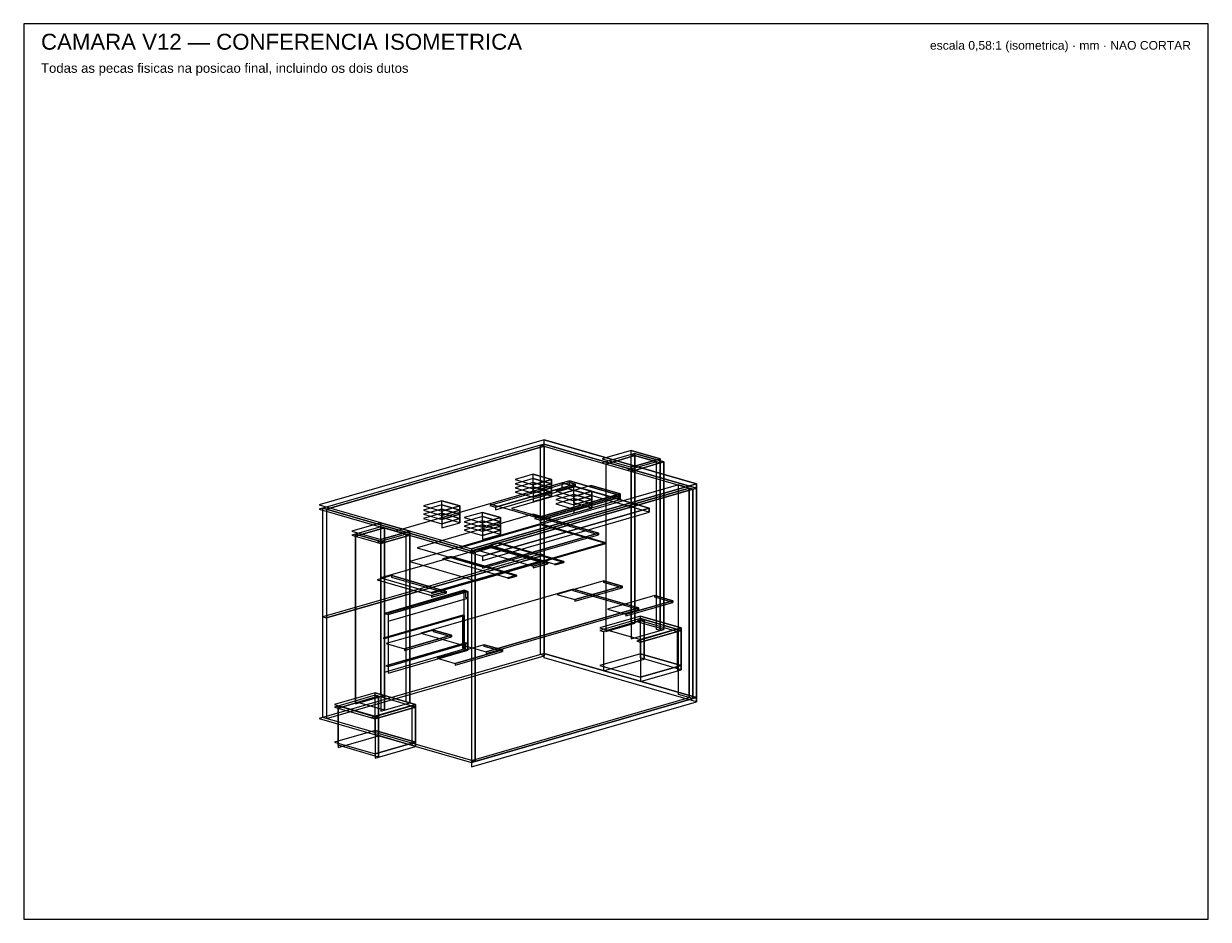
# Model space of a CAD drawing. Header units: millimetres. Extents: x 0 to 820, y 0 to 620.
import ezdxf
from ezdxf.enums import TextEntityAlignment as Align

# ---------------------------------------------------------------- set-up
doc = ezdxf.new("R2010")
doc.units = ezdxf.units.MM
for name, color, linetype in [('CORTE', 1, 'Continuous'), ('MOLDURA', 8, 'Continuous'), ('TEXTO', 7, 'Continuous')]:
    doc.layers.add(name, color=color, linetype=linetype)
doc.styles.add('ARIAL', font='arial.ttf')

msp = doc.modelspace()

# ---------------------------------------------------------------- linework, layer by layer
at = {"layer": 'CORTE'}
for points in [[(310, 256.45), (465.71, 301.4), (360.23, 331.85), (204.52, 286.9)], [(209.54, 284), (360.23, 327.5), (357.72, 328.23), (207.03, 284.73)], [(463.2, 297.77), (465.71, 298.5), (360.23, 328.95), (357.72, 328.23)], [(360.23, 252.1), (357.72, 252.82), (357.72, 328.23), (360.23, 327.5)], [(465.71, 298.5), (360.23, 328.95), (360.23, 331.85), (465.71, 301.4)], [(465.71, 153.5), (360.23, 183.95), (360.23, 328.95), (465.71, 298.5)], [(209.54, 208.6), (360.23, 252.1), (360.23, 327.5), (209.54, 284)], [(420.5, 313), (440.6, 318.8), (420.5, 324.6), (400.41, 318.8)], [(402.92, 315.17), (423.02, 320.98), (420.5, 321.7), (400.41, 315.9)], [(402.92, 199.18), (423.02, 204.97), (423.02, 320.98), (402.92, 315.17)], [(440.6, 315.9), (420.5, 321.7), (420.5, 324.6), (440.6, 318.8)], [(440.6, 315.9), (443.11, 316.62), (423.02, 322.42), (420.5, 321.7)], [(423.02, 204.97), (420.5, 205.7), (420.5, 321.7), (423.02, 320.98)], [(443.11, 200.62), (423.02, 206.43), (423.02, 322.42), (443.11, 316.62)], [(420.5, 310.1), (440.6, 315.9), (438.09, 316.62), (417.99, 310.82)], [(420.5, 310.1), (440.6, 315.9), (440.6, 318.8), (420.5, 313)], [(420.5, 194.1), (440.6, 199.9), (440.6, 315.9), (420.5, 310.1)], [(440.6, 199.9), (438.09, 200.62), (438.09, 316.62), (440.6, 315.9)], [(440.6, 199.9), (443.11, 200.62), (443.11, 316.62), (440.6, 315.9)], [(357.72, 277.48), (412.97, 293.42), (377.81, 303.57), (322.56, 287.62)], [(352.7, 300.82), (365.25, 304.44), (352.7, 308.07), (340.14, 304.44)], [(352.7, 297.92), (365.25, 301.54), (352.7, 305.17), (340.14, 301.54)], [(365.25, 301.54), (352.7, 305.17), (352.7, 308.07), (365.25, 304.44)], [(365.25, 298.64), (352.7, 302.27), (352.7, 305.17), (365.25, 301.54)], [(352.7, 297.92), (365.25, 301.54), (365.25, 304.44), (352.7, 300.82)], [(412.97, 290.52), (377.81, 300.67), (377.81, 303.57), (412.97, 293.42)], [(317.53, 251.38), (433.06, 284.73), (372.79, 302.12), (257.26, 268.77)], [(310, 255), (460.69, 298.5), (453.15, 300.67), (302.47, 257.17)], [(310, 253.55), (465.71, 298.5), (465.71, 301.4), (310, 256.45)], [(310, 110), (460.69, 153.5), (460.69, 298.5), (310, 255)], [(312.51, 254.27), (463.2, 297.77), (460.69, 298.5), (310, 255)], [(312.51, 109.28), (463.2, 152.77), (463.2, 297.77), (312.51, 254.27)], [(326.58, 285.3), (381.83, 301.25), (377.81, 302.41), (322.56, 286.46)], [(326.58, 283.56), (381.83, 299.51), (381.83, 301.25), (326.58, 285.3)], [(357.72, 278.63), (412.97, 294.58), (392.88, 300.38), (337.63, 284.43)], [(352.7, 295.02), (365.25, 298.64), (352.7, 302.27), (340.14, 298.64)], [(352.7, 292.12), (365.25, 295.75), (352.7, 299.37), (340.14, 295.75)], [(365.25, 295.75), (352.7, 299.37), (352.7, 302.27), (365.25, 298.64)], [(352.7, 295.02), (365.25, 298.64), (365.25, 301.54), (352.7, 297.92)], [(365.25, 292.85), (352.7, 296.47), (352.7, 299.37), (365.25, 295.75)], [(352.7, 292.12), (365.25, 295.75), (365.25, 298.64), (352.7, 295.02)], [(352.7, 289.22), (365.25, 292.85), (365.25, 295.75), (352.7, 292.12)], [(380.82, 292.7), (393.38, 296.32), (380.82, 299.95), (368.27, 296.32)], [(380.82, 289.8), (393.38, 293.42), (380.82, 297.05), (368.27, 293.42)], [(433.06, 281.82), (372.79, 299.23), (372.79, 302.12), (433.06, 284.73)], [(381.83, 299.51), (377.81, 300.67), (377.81, 302.41), (381.83, 301.25)], [(393.38, 293.42), (380.82, 297.05), (380.82, 299.95), (393.38, 296.32)], [(393.38, 290.52), (380.82, 294.15), (380.82, 297.05), (393.38, 293.42)], [(380.82, 289.8), (393.38, 293.42), (393.38, 296.32), (380.82, 292.7)], [(412.97, 293.42), (392.88, 299.23), (392.88, 300.38), (412.97, 294.58)], [(460.69, 153.5), (453.15, 155.67), (453.15, 300.67), (460.69, 298.5)], [(463.2, 152.77), (460.69, 153.5), (460.69, 298.5), (463.2, 297.77)], [(463.2, 152.77), (465.71, 153.5), (465.71, 298.5), (463.2, 297.77)], [(289.41, 282.55), (301.96, 286.17), (289.41, 289.8), (276.85, 286.17)], [(301.96, 283.27), (289.41, 286.9), (289.41, 289.8), (301.96, 286.17)], [(357.72, 276.31), (412.97, 292.26), (408.95, 293.42), (353.7, 277.48)], [(357.72, 277.48), (412.97, 293.42), (412.97, 294.58), (357.72, 278.63)], [(357.72, 274.57), (412.97, 290.52), (412.97, 293.42), (357.72, 277.48)], [(357.72, 274.57), (412.97, 290.52), (412.97, 292.26), (357.72, 276.31)], [(380.82, 286.9), (393.38, 290.52), (380.82, 294.15), (368.27, 290.52)], [(380.82, 284), (393.38, 287.62), (380.82, 291.25), (368.27, 287.62)], [(393.38, 287.62), (380.82, 291.25), (380.82, 294.15), (393.38, 290.52)], [(380.82, 286.9), (393.38, 290.52), (393.38, 293.42), (380.82, 289.8)], [(393.38, 284.73), (380.82, 288.35), (380.82, 291.25), (393.38, 287.62)], [(380.82, 284), (393.38, 287.62), (393.38, 290.52), (380.82, 286.9)], [(380.82, 281.1), (393.38, 284.73), (393.38, 287.62), (380.82, 284)], [(412.97, 290.52), (408.95, 291.68), (408.95, 293.42), (412.97, 292.26)], [(310, 253.55), (312.51, 254.27), (207.03, 284.73), (204.52, 284)], [(312.51, 109.28), (207.03, 139.72), (207.03, 284.73), (312.51, 254.27)], [(317.53, 244.12), (397.9, 267.32), (352.7, 280.38), (272.33, 257.17)], [(289.41, 279.65), (301.96, 283.27), (289.41, 286.9), (276.85, 283.27)], [(289.41, 276.75), (301.96, 280.38), (289.41, 284), (276.85, 280.38)], [(289.41, 273.85), (301.96, 277.48), (289.41, 281.1), (276.85, 277.48)], [(301.96, 280.38), (289.41, 284), (289.41, 286.9), (301.96, 283.27)], [(289.41, 279.65), (301.96, 283.27), (301.96, 286.17), (289.41, 282.55)], [(301.96, 277.48), (289.41, 281.1), (289.41, 284), (301.96, 280.38)], [(289.41, 276.75), (301.96, 280.38), (301.96, 283.27), (289.41, 279.65)], [(301.96, 274.57), (289.41, 278.2), (289.41, 281.1), (301.96, 277.48)], [(289.41, 273.85), (301.96, 277.48), (301.96, 280.38), (289.41, 276.75)], [(317.53, 274.43), (330.09, 278.05), (317.53, 281.68), (304.98, 278.05)], [(317.53, 248.47), (433.06, 281.82), (433.06, 284.73), (317.53, 251.38)], [(330.09, 275.15), (317.53, 278.78), (317.53, 281.68), (330.09, 278.05)], [(397.9, 266.16), (352.7, 279.21), (352.7, 280.38), (397.9, 267.32)], [(247.21, 262.98), (267.3, 268.77), (247.21, 274.57), (227.12, 268.77)], [(229.63, 265.15), (249.72, 270.95), (247.21, 271.67), (227.12, 265.88)], [(229.63, 149.15), (249.72, 154.95), (249.72, 270.95), (229.63, 265.15)], [(267.3, 265.88), (247.21, 271.67), (247.21, 274.57), (267.3, 268.77)], [(249.72, 154.95), (247.21, 155.67), (247.21, 271.67), (249.72, 270.95)], [(312.51, 234.56), (402.92, 260.65), (357.72, 273.7), (267.3, 247.6)], [(289.41, 270.95), (301.96, 274.57), (301.96, 277.48), (289.41, 273.85)], [(317.53, 271.53), (330.09, 275.15), (317.53, 278.78), (304.98, 275.15)], [(317.53, 268.63), (330.09, 272.25), (317.53, 275.88), (304.98, 272.25)], [(317.53, 265.73), (330.09, 269.36), (317.53, 272.98), (304.98, 269.36)], [(330.09, 272.25), (317.53, 275.88), (317.53, 278.78), (330.09, 275.15)], [(317.53, 271.53), (330.09, 275.15), (330.09, 278.05), (317.53, 274.43)], [(330.09, 269.36), (317.53, 272.98), (317.53, 275.88), (330.09, 272.25)], [(317.53, 268.63), (330.09, 272.25), (330.09, 275.15), (317.53, 271.53)], [(330.09, 266.45), (317.53, 270.08), (317.53, 272.98), (330.09, 269.36)], [(317.53, 265.73), (330.09, 269.36), (330.09, 272.25), (317.53, 268.63)], [(402.92, 260.07), (357.72, 273.12), (357.72, 273.7), (402.92, 260.65)], [(247.21, 260.07), (249.72, 260.8), (229.63, 266.6), (227.12, 265.88)], [(249.72, 144.8), (229.63, 150.6), (229.63, 266.6), (249.72, 260.8)], [(247.21, 260.07), (267.3, 265.88), (264.79, 266.6), (244.7, 260.8)], [(247.21, 260.07), (267.3, 265.88), (267.3, 268.77), (247.21, 262.98)], [(247.21, 144.07), (267.3, 149.88), (267.3, 265.88), (247.21, 260.07)], [(267.3, 149.88), (264.79, 150.6), (264.79, 266.6), (267.3, 265.88)], [(317.53, 262.83), (330.09, 266.45), (330.09, 269.36), (317.53, 265.73)], [(317.53, 242.97), (397.9, 266.16), (397.9, 267.32), (317.53, 244.12)], [(247.21, 144.07), (249.72, 144.8), (249.72, 260.8), (247.21, 260.07)], [(282.37, 226.14), (357.72, 247.89), (322.56, 258.04), (247.21, 236.29)], [(310, 108.55), (312.51, 109.28), (312.51, 254.27), (310, 253.55)], [(312.51, 233.97), (402.92, 260.07), (402.92, 260.65), (312.51, 234.56)], [(352.7, 244.41), (362.74, 247.31), (325.07, 258.19), (315.02, 255.29)], [(367.76, 245.86), (373.79, 247.6), (328.58, 260.65), (322.56, 258.91)], [(357.72, 247.31), (322.56, 257.47), (322.56, 258.04), (357.72, 247.89)], [(362.74, 246.16), (325.07, 257.03), (325.07, 258.19), (362.74, 247.31)], [(373.79, 247.02), (328.58, 260.07), (328.58, 260.65), (373.79, 247.6)], [(209.54, 208.6), (360.23, 252.1), (357.72, 252.82), (207.03, 209.32)], [(209.54, 139), (360.23, 182.5), (360.23, 252.1), (209.54, 208.6)], [(282.37, 225.56), (357.72, 247.31), (357.72, 247.89), (282.37, 226.14)], [(335.11, 236.44), (341.14, 238.18), (295.94, 251.23), (289.91, 249.49)], [(341.14, 237.6), (295.94, 250.65), (295.94, 251.23), (341.14, 238.18)], [(352.7, 243.25), (362.74, 246.16), (362.74, 247.31), (352.7, 244.41)], [(360.23, 182.5), (357.72, 183.22), (357.72, 252.82), (360.23, 252.1)], [(367.76, 245.28), (373.79, 247.02), (373.79, 247.6), (367.76, 245.86)], [(282.37, 224.12), (292.42, 227.01), (254.75, 237.89), (244.7, 234.99)], [(292.42, 225.85), (254.75, 236.73), (254.75, 237.89), (292.42, 227.01)], [(335.11, 235.86), (341.14, 237.6), (341.14, 238.18), (335.11, 236.44)], [(381.58, 221.29), (414.23, 230.71), (401.67, 234.34), (369.02, 224.91)], [(381.58, 220.13), (414.23, 229.55), (414.23, 230.71), (381.58, 221.29)], [(414.23, 229.55), (401.67, 233.18), (401.67, 234.34), (414.23, 230.71)], [(252.24, 211.06), (307.49, 227.01), (304.98, 227.74), (249.72, 211.79)], [(252.24, 211.06), (307.49, 227.01), (305.98, 227.45), (250.73, 211.5)], [(252.24, 170.46), (307.49, 186.41), (307.49, 227.01), (252.24, 211.06)], [(252.24, 206.43), (307.49, 222.38), (307.49, 227.01), (252.24, 211.06)], [(320.05, 185.11), (425.53, 215.56), (380.32, 228.61), (274.84, 198.16)], [(282.37, 222.95), (292.42, 225.85), (292.42, 227.01), (282.37, 224.12)], [(307.49, 186.41), (304.98, 187.14), (304.98, 227.74), (307.49, 227.01)], [(307.49, 222.38), (305.98, 222.81), (305.98, 227.45), (307.49, 227.01)], [(425.53, 214.4), (380.32, 227.45), (380.32, 228.61), (425.53, 215.56)], [(416.74, 211.14), (449.39, 220.56), (436.83, 224.19), (404.18, 214.76)], [(449.39, 219.4), (436.83, 223.03), (436.83, 224.19), (449.39, 220.56)], [(320.05, 183.95), (425.53, 214.4), (425.53, 215.56), (320.05, 185.11)], [(416.74, 209.98), (449.39, 219.4), (449.39, 220.56), (416.74, 211.14)], [(249.72, 194.39), (304.98, 210.34), (303.97, 210.63), (248.72, 194.68)], [(249.72, 171.19), (304.98, 187.14), (304.98, 210.34), (249.72, 194.39)], [(304.98, 187.14), (303.97, 187.43), (303.97, 210.63), (304.98, 210.34)], [(427.03, 193.66), (455.16, 201.78), (427.03, 209.9), (398.91, 201.78)], [(401.42, 199.32), (429.55, 207.44), (427.03, 208.16), (398.91, 200.04)], [(401.42, 172.06), (429.55, 180.18), (429.55, 207.44), (401.42, 199.32)], [(452.65, 199.32), (455.16, 200.04), (427.03, 208.16), (424.52, 207.44)], [(455.16, 200.04), (427.03, 208.16), (427.03, 209.9), (455.16, 201.78)], [(455.16, 172.78), (427.03, 180.9), (427.03, 208.16), (455.16, 200.04)], [(429.55, 180.18), (427.03, 180.9), (427.03, 208.16), (429.55, 207.44)], [(263.54, 187.21), (296.19, 196.64), (283.63, 200.26), (250.98, 190.84)], [(296.19, 195.48), (283.63, 199.1), (283.63, 200.26), (296.19, 196.64)], [(427.03, 191.93), (455.16, 200.04), (452.65, 200.77), (424.52, 192.65)], [(427.03, 191.93), (455.16, 200.04), (455.16, 201.78), (427.03, 193.66)], [(427.03, 164.66), (455.16, 172.78), (455.16, 200.04), (427.03, 191.93)], [(455.16, 172.78), (452.65, 173.51), (452.65, 200.77), (455.16, 200.04)], [(452.65, 172.06), (455.16, 172.78), (455.16, 200.04), (452.65, 199.32)], [(252.24, 175.1), (307.49, 191.06), (305.98, 191.49), (250.73, 175.54)], [(252.24, 170.46), (307.49, 186.41), (307.49, 191.06), (252.24, 175.1)], [(263.54, 186.05), (296.19, 195.48), (296.19, 196.64), (263.54, 187.21)], [(298.7, 177.06), (331.35, 186.49), (318.79, 190.11), (286.14, 180.69)], [(307.49, 186.41), (305.98, 186.85), (305.98, 191.49), (307.49, 191.06)], [(331.35, 185.33), (318.79, 188.95), (318.79, 190.11), (331.35, 186.49)], [(310, 108.55), (465.71, 153.5), (360.23, 183.95), (204.52, 139)], [(298.7, 175.9), (331.35, 185.33), (331.35, 186.49), (298.7, 177.06)], [(465.71, 150.6), (360.23, 181.05), (360.23, 183.95), (465.71, 153.5)], [(427.03, 167.56), (455.16, 175.69), (427.03, 183.81), (398.91, 175.69)], [(455.16, 172.78), (427.03, 180.9), (427.03, 183.81), (455.16, 175.69)], [(427.03, 164.66), (455.16, 172.78), (455.16, 175.69), (427.03, 167.56)], [(243.19, 140.59), (271.32, 148.72), (243.19, 156.83), (215.07, 148.72)], [(271.32, 146.97), (243.19, 155.09), (243.19, 156.83), (271.32, 148.72)], [(217.58, 146.25), (245.71, 154.37), (243.19, 155.09), (215.07, 146.97)], [(243.19, 138.85), (245.71, 139.58), (217.58, 147.7), (215.07, 146.97)], [(217.58, 118.99), (245.71, 127.11), (245.71, 154.37), (217.58, 146.25)], [(245.71, 112.32), (217.58, 120.44), (217.58, 147.7), (245.71, 139.58)], [(243.19, 138.85), (271.32, 146.97), (268.81, 147.7), (240.68, 139.58)], [(245.71, 127.11), (243.19, 127.83), (243.19, 155.09), (245.71, 154.37)], [(243.19, 138.85), (271.32, 146.97), (271.32, 148.72), (243.19, 140.59)], [(271.32, 119.72), (268.81, 120.44), (268.81, 147.7), (271.32, 146.97)], [(310, 105.65), (465.71, 150.6), (465.71, 153.5), (310, 108.55)], [(243.19, 111.59), (271.32, 119.72), (271.32, 146.97), (243.19, 138.85)], [(243.19, 111.59), (245.71, 112.32), (245.71, 139.58), (243.19, 138.85)], [(243.19, 114.5), (271.32, 122.61), (243.19, 130.74), (215.07, 122.61)], [(271.32, 119.72), (243.19, 127.83), (243.19, 130.74), (271.32, 122.61)], [(243.19, 111.59), (271.32, 119.72), (271.32, 122.61), (243.19, 114.5)]]:
    msp.add_lwpolyline(points, close=True, dxfattribs=at)
at = {"layer": 'MOLDURA'}
msp.add_lwpolyline([(0, 0), (820, 0), (820, 620), (0, 620)], close=True, dxfattribs=at)

# ---------------------------------------------------------------- texts
at = {"layer": 'TEXTO', "style": 'ARIAL'}
for s, height, p in [('CAMARA V12 — CONFERENCIA ISOMETRICA', 11, (12, 602)), ('Todas as pecas fisicas na posicao final, incluindo os dois dutos', 6.5, (12, 586))]:
    msp.add_text(s, height=height, dxfattribs=at).set_placement(p)
msp.add_text('escala 0,58:1 (isometrica) · mm · NAO CORTAR', height=6, dxfattribs=at).set_placement((808, 602), align=Align.RIGHT)

doc.saveas('drawing.dxf')
